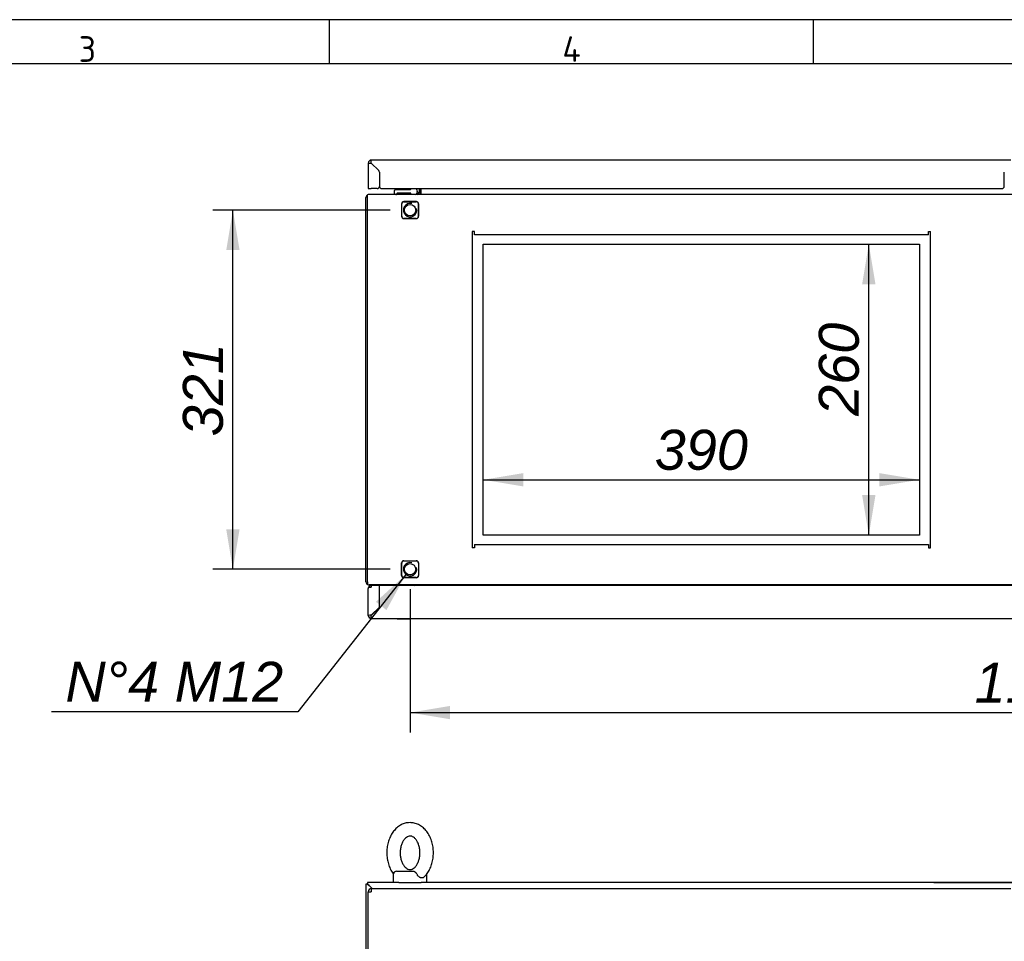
# Paper-space layout 'Layout1' of a CAD drawing. Extents: x 81 to 5357, y 137 to 3739.
# Tile 4 of 8: x 1143 to 2024, y 2915 to 3739. Entities that reach past the tile are written whole.
import ezdxf
from ezdxf.lldxf.tags import DXFTag

# ---------------------------------------------------------------- set-up
doc = ezdxf.new("R2010")
doc.units = 0
doc.header["$LTSCALE"] = 13
doc.layers.get('0').update_dxf_attribs({"linetype": 'CONTINUOUS'})
for name, color, linetype in [('_TRANSLATION', 7, 'CONTINUOUS'), ('AE00198_03', 7, 'CONTINUOUS'), ('AE00219_03', 7, 'CONTINUOUS'), ('AE00500_10', 7, 'CONTINUOUS'), ('AE00701_03', 7, 'CONTINUOUS'), ('AE00715_01', 7, 'CONTINUOUS'), ('DEFAULT', 7, 'CONTINUOUS'), ('DV5__TRANSLATION', 7, 'CONTINUOUS'), ('F0000000_02', 7, 'CONTINUOUS'), ('F0000000_08', 7, 'CONTINUOUS'), ('F0000000_12', 7, 'CONTINUOUS'), ('F0000000_33', 7, 'CONTINUOUS'), ('F0000001_27', 7, 'CONTINUOUS'), ('F0000001_28', 7, 'CONTINUOUS'), ('F0000001_29', 7, 'CONTINUOUS'), ('F0000001_30', 7, 'CONTINUOUS')]:
    doc.layers.add(name, color=color, linetype=linetype)
doc.styles.add('SEACAD_ARIAL', font='arial.ttf')
doc.styles.add('SEACAD_ARIALI', font='ariali.ttf')
tags = doc.linetypes.add('CENTER2', pattern=[28.575, 19.05, -3.175, 3.175, -3.175]).pattern_tags.tags
tags[10:11] = [DXFTag(74, 4), DXFTag(75, 0), DXFTag(340, '0'), DXFTag(46, 0.0), DXFTag(50, 0.0), DXFTag(44, 0.0), DXFTag(45, 0.0)]
tags[8:9] = [DXFTag(74, 4), DXFTag(75, 0), DXFTag(340, '0'), DXFTag(46, 0.0), DXFTag(50, 0.0), DXFTag(44, 0.0), DXFTag(45, 0.0)]
tags[6:7] = [DXFTag(74, 4), DXFTag(75, 0), DXFTag(340, '0'), DXFTag(46, 0.0), DXFTag(50, 0.0), DXFTag(44, 0.0), DXFTag(45, 0.0)]
tags[4:5] = [DXFTag(74, 4), DXFTag(75, 0), DXFTag(340, '0'), DXFTag(46, 0.0), DXFTag(50, 0.0), DXFTag(44, 0.0), DXFTag(45, 0.0)]
doc.dimstyles.new('ISO', dxfattribs={"dimtxt": 16.5, "dimasz": 16.5, "dimexe": 8.25, "dimexo": 8.25, "dimgap": 4.125, "dimtad": 1, "dimdec": 1, "dimtxsty": 'SEACAD_ARIAL', "dimblk1": '_SE_FILLED', "dimblk2": '_SE_FILLED', "dimsah": 1, "dimcen": 8.25, "dimazin": 3, "dimtfac": 0.7, "dimtdec": 3, "dimtmove": 0, "dimatfit": 3})
doc.dimstyles.new('ISO_ALLIN', dxfattribs={"dimtxt": 35.75, "dimasz": 35.75, "dimexe": 17.875, "dimexo": 17.875, "dimgap": 8.9375, "dimtad": 1, "dimtih": 1, "dimtoh": 1, "dimdec": 1, "dimtxsty": 'SEACAD_ARIAL', "dimblk1": '_SE_FILLED', "dimblk2": '_SE_FILLED', "dimsah": 1, "dimcen": 17.875, "dimazin": 3, "dimtfac": 0.7, "dimtdec": 3, "dimtofl": 0, "dimtmove": 0, "dimatfit": 3, "dimtolj": 1})

# ---------------------------------------------------------------- blocks, each defined once
blk = doc.blocks.new('DMBLK57')
at = {"layer": '_TRANSLATION', "linetype": 'CONTINUOUS'}
for points in [[(1528.02, 3113.32), (1528.02, 3125.24), (1492.27, 3119.28)], [(2577.52, 3113.32), (2613.27, 3119.28), (2577.52, 3125.24)]]:
    blk.add_hatch(color=7, dxfattribs=at).paths.add_polyline_path(points)
at = {"layer": '_TRANSLATION', "color": 7, "linetype": 'CONTINUOUS'}
for p, q in [((1492.27, 3229.53), (1492.27, 3101.4)), ((2613.27, 3229.53), (2613.27, 3101.4)), ((1492.27, 3119.28), (2613.27, 3119.28))]:
    blk.add_line(p, q, dxfattribs=at)
at = {"layer": '_TRANSLATION', "color": 7, "linetype": 'CONTINUOUS', "style": 'SEACAD_ARIALI'}
blk.add_text('1121', height=35.75, dxfattribs=at).set_placement((1997.15, 3128.22))
blk = doc.blocks.new('_SE_FILLED')
at = {"color": 0}
blk.add_line((0, 0), (-1, 0), dxfattribs=at)
blk.add_solid([(0, 0), (-1, -0.1665), (-1, 0.1665), (0, 0)], dxfattribs=at)
blk = doc.blocks.new('DMBLK58')
at = {"layer": '_TRANSLATION', "linetype": 'CONTINUOUS'}
for points in [[(1327.85, 3532.66), (1339.77, 3532.66), (1333.81, 3568.41)], [(1327.85, 3283.16), (1333.81, 3247.41), (1339.77, 3283.16)]]:
    blk.add_hatch(color=7, dxfattribs=at).paths.add_polyline_path(points)
at = {"layer": '_TRANSLATION', "color": 7, "linetype": 'CONTINUOUS'}
for p, q in [((1474.39, 3568.41), (1315.93, 3568.41)), ((1333.81, 3247.41), (1333.81, 3568.41)), ((1474.39, 3247.41), (1315.93, 3247.41))]:
    blk.add_line(p, q, dxfattribs=at)
at = {"layer": '_TRANSLATION', "color": 7, "linetype": 'CONTINUOUS', "style": 'SEACAD_ARIALI'}
blk.add_text('321', height=35.75, rotation=90, dxfattribs=at).set_placement((1324.87, 3366.2))
blk = doc.blocks.new('DMBLK59')
at = {"layer": '_TRANSLATION', "linetype": 'CONTINUOUS'}
blk.add_hatch(color=7, dxfattribs=at).paths.add_polyline_path([(1471.12, 3210.92), (1488.55, 3242.69), (1461.76, 3218.29)])
at = {"layer": '_TRANSLATION', "color": 7, "linetype": 'CONTINUOUS'}
for p, q in [((1488.55, 3242.69), (1391.93, 3119.98)), ((1391.93, 3119.98), (1171.47, 3119.98))]:
    blk.add_line(p, q, dxfattribs=at)
at = {"layer": '_TRANSLATION', "color": 7, "linetype": 'CONTINUOUS', "style": 'SEACAD_ARIALI'}
blk.add_text('N°4 M12', height=35.75, dxfattribs=at).set_placement((1183.98, 3128.91))
blk = doc.blocks.new('DMBLK69')
at = {"layer": '_TRANSLATION', "linetype": 'CONTINUOUS'}
for points in [[(2854.01, 2931.68), (2848.05, 2967.43), (2842.1, 2931.68)], [(2854.01, 1403.18), (2842.1, 1403.18), (2848.05, 1367.43)]]:
    blk.add_hatch(color=7, dxfattribs=at).paths.add_polyline_path(points)
at = {"layer": '_TRANSLATION', "color": 7, "linetype": 'CONTINUOUS'}
for p, q in [((1960.64, 2967.43), (2865.93, 2967.43)), ((2848.05, 1367.43), (2848.05, 2967.43)), ((2767.62, 2240.92), (2767.62, 2093.95)), ((2839.12, 2093.95), (2839.12, 2240.92)), ((2669.14, 1367.43), (2865.93, 1367.43))]:
    blk.add_line(p, q, dxfattribs=at)
for centre, start, end in [((2803.37, 2240.92), 0, 180), ((2803.37, 2093.95), 180, 0)]:
    blk.add_arc(centre, 35.75, start, end, dxfattribs=at)
at = {"layer": '_TRANSLATION', "color": 7, "linetype": 'CONTINUOUS', "style": 'SEACAD_ARIALI'}
blk.add_text('1600', height=35.75, rotation=90, dxfattribs=at).set_placement((2821.24, 2111.82))
blk = doc.blocks.new('DMBLK71')
at = {"layer": '_TRANSLATION', "linetype": 'CONTINUOUS'}
for points in [[(1593.52, 3333.35), (1557.77, 3327.4), (1593.52, 3321.44)], [(1912.02, 3333.35), (1912.02, 3321.44), (1947.77, 3327.4)]]:
    blk.add_hatch(color=7, dxfattribs=at).paths.add_polyline_path(points)
at = {"layer": '_TRANSLATION', "color": 7, "linetype": 'CONTINUOUS'}
blk.add_line((1557.77, 3327.4), (1947.77, 3327.4), dxfattribs=at)
at = {"layer": '_TRANSLATION', "color": 7, "linetype": 'CONTINUOUS', "style": 'SEACAD_ARIALI'}
blk.add_text('390', height=35.75, dxfattribs=at).set_placement((1711.06, 3336.33))
blk = doc.blocks.new('DMBLK72')
at = {"layer": '_TRANSLATION', "linetype": 'CONTINUOUS'}
for points in [[(1896.56, 3502.16), (1908.48, 3502.16), (1902.52, 3537.91)], [(1896.56, 3313.66), (1902.52, 3277.91), (1908.48, 3313.66)]]:
    blk.add_hatch(color=7, dxfattribs=at).paths.add_polyline_path(points)
at = {"layer": '_TRANSLATION', "color": 7, "linetype": 'CONTINUOUS'}
blk.add_line((1902.52, 3277.91), (1902.52, 3537.91), dxfattribs=at)
at = {"layer": '_TRANSLATION', "color": 7, "linetype": 'CONTINUOUS', "style": 'SEACAD_ARIALI'}
blk.add_text('260', height=35.75, rotation=90, dxfattribs=at).set_placement((1893.58, 3384.48))

psp = doc.layouts.get("Layout1")

# ---------------------------------------------------------------- linework, layer by layer
at = {"color": 7, "linetype": 'CONTINUOUS'}
for p, q in [((5357.2, 3738.65), (81.05, 3738.65)), ((1419.77, 3738.65), (1419.77, 3699.28)), ((1852.89, 3738.65), (1852.89, 3699.28))]:
    psp.add_line(p, q, dxfattribs=at)
at = {"layer": 'AE00198_03', "color": 7, "linetype": 'CONTINUOUS'}
for p, q in [((1492.02, 3587.61), (1481.52, 3587.61)), ((1481.52, 3587.61), (1481.52, 3586.91)), ((1492.02, 3586.91), (1492.02, 3587.61)), ((1483.77, 3583.71), (1483.77, 3582.91)), ((1484.38, 3582.91), (1484.38, 3583.71)), ((1489.15, 3582.91), (1489.15, 3583.71)), ((1489.77, 3582.91), (1489.77, 3583.71))]:
    psp.add_line(p, q, dxfattribs=at)
at = {"layer": 'AE00219_03', "color": 7, "linetype": 'CONTINUOUS'}
for p, q in [((1480.77, 3203.41), (1480.77, 3203.21)), ((1480.77, 3203.21), (1492.77, 3203.21)), ((1492.77, 3203.21), (1492.77, 3203.41))]:
    psp.add_line(p, q, dxfattribs=at)
at = {"layer": 'AE00500_10', "color": 7, "linetype": 'CONTINUOUS'}
for p, q in [((1482.07, 3582.41), (1482.07, 3582.91)), ((1482.07, 3582.91), (1482.09, 3582.91)), ((1486.74, 3582.91), (1482.09, 3582.91)), ((1486.74, 3582.91), (1486.79, 3582.91)), ((1491.44, 3582.91), (1486.79, 3582.91)), ((1491.44, 3582.91), (1491.47, 3582.91)), ((1491.47, 3582.91), (1491.47, 3582.41)), ((1482.07, 3232.91), (1482.07, 3233.41)), ((1491.47, 3233.41), (1491.47, 3232.91))]:
    psp.add_line(p, q, dxfattribs=at)
at = {"layer": 'AE00701_03', "color": 7, "linetype": 'CONTINUOUS'}
psp.add_line((1462.46, 3605.45), (1462.5, 3605.44), dxfattribs=at)
at = {"layer": 'AE00715_01', "color": 7, "linetype": 'CONTINUOUS'}
for p, q in [((1500.27, 3584.89), (1497.78, 3582.41)), ((1497.78, 3233.41), (1498.28, 3232.91)), ((1480.27, 2977.43), (1495.57, 2977.43)), ((1477.27, 2974.43), (1477.27, 2967.43)), ((1507.27, 2967.43), (1507.27, 2974.43)), ((1482.29, 2967.43), (1502.24, 2967.43))]:
    psp.add_line(p, q, dxfattribs=at)
for centre, radius, start, end in [((1492.27, 3568.41), 15, 68.96053, 70.03829), ((1492.27, 3247.41), 15, 284.83512, 291.03947), ((1480.27, 2974.43), 3, 90, 180), ((1504.27, 2974.43), 3, 0, 11.08149)]:
    psp.add_arc(centre, radius, start, end, dxfattribs=at)
for points, knots in [([(1492.27, 3020.93), (1491.36, 3020.9), (1489.42, 3020.8), (1486.08, 3019.89), (1482.67, 3018.12), (1479.55, 3015.6), (1476.83, 3012.4), (1474.57, 3008.6), (1472.86, 3004.29), (1471.76, 2999.63), (1471.32, 2994.78), (1471.53, 2989.88), (1472.42, 2985.1), (1473.96, 2980.56), (1475.71, 2977.31), (1476.93, 2975.48), (1477.3, 2974.97)], [0, 0, 0, 0, 0.044387, 0.111752, 0.179215, 0.2478057, 0.3180732, 0.3899179, 0.4628095, 0.5361924, 0.6097275, 0.6834197, 0.7573698, 0.8316848, 0.9064352, 0.9371735, 0.9371735, 0.9371735, 0.9371735]), ([(1504.71, 2972.28), (1505.51, 2973.06), (1507.11, 2974.64), (1509.33, 2978.07), (1511.21, 2982.21), (1512.5, 2986.79), (1513.15, 2991.59), (1513.14, 2996.49), (1512.45, 3001.33), (1511.11, 3005.95), (1509.12, 3010.21), (1506.53, 3013.95), (1503.39, 3017.03), (1499.86, 3019.29), (1496.02, 3020.68), (1493.63, 3020.85), (1492.27, 3020.93)], [0, 0, 0, 0, 0.05154, 0.122953, 0.195596, 0.268886, 0.342387, 0.416028, 0.4899, 0.564096, 0.638721, 0.713681, 0.7884, 0.861955, 0.933481, 1, 1, 1, 1]), ([(1492.27, 3008.93), (1492.51, 3008.92), (1493.2, 3008.89), (1494.49, 3008.48), (1496.22, 3007.32), (1497.92, 3005.41), (1499.42, 3002.77), (1500.5, 2999.63), (1501.1, 2996.16), (1501.17, 2992.56), (1500.69, 2989.04), (1499.72, 2985.83), (1498.36, 2983.11), (1496.74, 2981.04), (1495.05, 2979.68), (1493.42, 2978.99), (1491.92, 2978.86), (1490.36, 2979.23), (1488.67, 2980.25), (1487.01, 2981.94), (1485.48, 2984.33), (1484.28, 2987.34), (1483.54, 2990.74), (1483.33, 2994.33), (1483.66, 2997.89), (1484.5, 3001.21), (1485.77, 3004.07), (1487.34, 3006.33), (1489.02, 3007.88), (1490.74, 3008.78), (1491.68, 3008.89), (1492.27, 3008.93)], [0, 0, 0, 0, 0.0167, 0.054176, 0.08804, 0.12429, 0.159162, 0.193798, 0.22847, 0.263235, 0.297979, 0.332496, 0.366686, 0.400643, 0.434741, 0.469967, 0.508671, 0.547705, 0.581965, 0.61477, 0.649771, 0.684426, 0.719069, 0.753816, 0.788581, 0.823176, 0.857456, 0.891448, 0.925455, 0.960214, 1, 1, 1, 1]), ([(1495.57, 2977.43), (1495.7, 2977.43), (1495.83, 2977.41), (1496.09, 2977.33), (1496.22, 2977.27), (1496.48, 2977.11), (1496.61, 2977.01), (1496.87, 2976.78), (1497, 2976.65), (1497.26, 2976.37), (1497.39, 2976.21), (1497.65, 2975.89), (1497.77, 2975.71), (1498.14, 2975.18), (1498.37, 2974.81), (1498.57, 2974.43)], [0, 0, 0, 0, 0.125, 0.125, 0.25, 0.25, 0.375, 0.375, 0.5, 0.5, 0.625, 0.625, 0.75, 0.75, 1, 1, 1, 1]), ([(1504.76, 2972.23), (1504.64, 2972.11), (1504.51, 2972.01), (1504.24, 2971.82), (1504.08, 2971.74), (1503.76, 2971.61), (1503.59, 2971.56), (1503.24, 2971.5), (1503.06, 2971.48), (1502.69, 2971.48), (1502.5, 2971.5), (1502.11, 2971.56), (1501.91, 2971.61), (1501.51, 2971.74), (1501.31, 2971.82), (1500.92, 2972.01), (1500.72, 2972.13), (1500.14, 2972.51), (1499.77, 2972.82), (1499.27, 2973.37), (1499.12, 2973.57), (1498.83, 2973.99), (1498.69, 2974.21), (1498.57, 2974.43)], [0.2551356, 0.2551356, 0.2551356, 0.2551356, 0.3125, 0.3125, 0.375, 0.375, 0.4375, 0.4375, 0.5, 0.5, 0.5625, 0.5625, 0.625, 0.625, 0.6875, 0.6875, 0.75, 0.75, 0.875, 0.875, 0.9375, 0.9375, 1, 1, 1, 1])]:
    psp.add_open_spline(points, degree=3, knots=knots, dxfattribs=at)
at = {"layer": 'DEFAULT', "color": 7, "linetype": 'CONTINUOUS'}
psp.add_line((5357.2, 3699.28), (81.05, 3699.28), dxfattribs=at)
at = {"layer": 'DV5__TRANSLATION', "color": 7, "linetype": 'CENTER2'}
for p, q in [((1557.77, 3537.91), (1947.77, 3537.91)), ((1557.77, 3277.91), (1557.77, 3537.91)), ((1947.77, 3537.91), (1947.77, 3277.91)), ((1947.77, 3277.91), (1557.77, 3277.91))]:
    psp.add_line(p, q, dxfattribs=at)
at = {"layer": 'F0000000_02', "color": 7, "linetype": 'CONTINUOUS'}
for p, q in [((1486.77, 3575.91), (1497.77, 3575.91)), ((1484.77, 3562.91), (1484.77, 3573.91)), ((1499.77, 3573.91), (1499.77, 3562.91)), ((1497.77, 3560.91), (1486.77, 3560.91)), ((1484.77, 3241.91), (1484.77, 3252.91)), ((1486.77, 3254.91), (1497.77, 3254.91)), ((1499.77, 3252.91), (1499.77, 3241.91)), ((1497.77, 3239.91), (1486.77, 3239.91))]:
    psp.add_line(p, q, dxfattribs=at)
for centre in [(1492.27, 3568.41), (1492.27, 3247.41)]:
    psp.add_circle(centre, 5.05, dxfattribs=at)
for centre, radius, start, end in [((1486.77, 3573.91), 2, 90, 180), ((1497.77, 3573.91), 2, 0, 90), ((1492.27, 3568.41), 6, 75, 15), ((1486.77, 3562.91), 2, 180, 270), ((1497.77, 3562.91), 2, 270, 0), ((1486.77, 3252.91), 2, 90, 180), ((1492.27, 3247.41), 6, 75, 15), ((1497.77, 3252.91), 2, 0, 90), ((1486.77, 3241.91), 2, 180, 270), ((1497.77, 3241.91), 2, 270, 0)]:
    psp.add_arc(centre, radius, start, end, dxfattribs=at)
at = {"layer": 'F0000000_08', "color": 7, "linetype": 'CONTINUOUS'}
for p, q in [((1478.27, 3583.41), (1478.27, 3585.91)), ((1479.27, 3586.91), (1492.26, 3586.91)), ((1497.69, 3587.66), (1498.16, 3586.38)), ((1498.16, 3586.38), (1498.64, 3585.11)), ((1480.52, 3583.41), (1480.52, 3582.91)), ((1480.52, 3582.91), (1480.52, 3582.71)), ((1492.72, 3583.71), (1480.82, 3583.71)), ((1493.02, 3582.91), (1493.02, 3583.41)), ((1493.02, 3582.71), (1493.02, 3582.91))]:
    psp.add_line(p, q, dxfattribs=at)
for centre, radius, start, end in [((1479.27, 3585.91), 1, 90, 180), ((1492.26, 3587.91), 1, 270, 290.36413), ((1492.26, 3587.91), 1, 290.36413, 345.52249), ((1496.77, 3584.41), 2, 270, 20.47745), ((1479.27, 3583.41), 1, 180, 270), ((1480.22, 3582.71), 0.3, 270, 0), ((1480.82, 3583.41), 0.3, 90, 180), ((1492.72, 3583.41), 0.3, 0, 90), ((1493.32, 3582.71), 0.3, 180, 270)]:
    psp.add_arc(centre, radius, start, end, dxfattribs=at)
at = {"layer": 'F0000000_12', "color": 7, "linetype": 'CONTINUOUS'}
psp.add_line((1464.88, 3589.16), (1464.7, 3589.16), dxfattribs=at)
at = {"layer": 'F0000000_33', "color": 7, "linetype": 'CONTINUOUS'}
for p, q in [((1464.77, 3232.91), (1457.57, 3232.91)), ((1457.57, 3232.91), (1457.57, 3231.4)), ((1464.77, 3213.43), (1464.77, 3232.91)), ((1464.77, 3232.91), (1464.82, 3232.91)), ((2640.72, 3232.91), (1464.82, 3232.91)), ((1464.82, 3213.41), (1464.82, 3232.91)), ((1454.77, 3206.21), (1454.77, 3230.11)), ((1455.09, 3231.41), (1457.57, 3231.41)), ((1457.57, 3231.4), (1455.09, 3231.4)), ((1464.77, 3231.41), (1464.82, 3231.41)), ((1457.57, 3206.23), (1464.77, 3213.43)), ((1457.57, 3206.23), (1457.59, 3206.21)), ((1457.59, 3206.21), (1457.57, 3206.23)), ((1464.79, 3213.41), (1457.59, 3206.21)), ((1464.82, 3213.41), (1464.79, 3213.41)), ((1457.57, 3203.41), (2048.5, 3203.41))]:
    psp.add_line(p, q, dxfattribs=at)
for centre, radius, start, end in [((1457.57, 3230.11), 2.8, 90, 152.336), ((1457.57, 3230.11), 2.8, 152.336, 180), ((1457.41, 3032.23), 174, 89.94822, 90.87028), ((1457.57, 3206.21), 2.8, 180, 270), ((1303.51, 3205.91), 154.07, 359.0701, 0.1114)]:
    psp.add_arc(centre, radius, start, end, dxfattribs=at)
psp.add_ellipse((1457.57, 3230.11), major_axis=(2.8, 0), ratio=0.998462, start_param=2.658765, end_param=3.141593, dxfattribs=at)
at = {"layer": 'F0000001_27', "color": 7, "linetype": 'CONTINUOUS'}
for p, q in [((1501.77, 3583.71), (1501.77, 3587.66)), ((1454.27, 3579.61), (1454.27, 3582.09)), ((1454.27, 3236.21), (1454.27, 3579.61)), ((2649.97, 3582.41), (1455.57, 3582.41)), ((1497.87, 3576.01), (1486.67, 3576.01)), ((1501.77, 3583.71), (1501.77, 3582.41)), ((1484.67, 3574.01), (1484.67, 3562.81)), ((1499.87, 3562.81), (1499.87, 3574.01)), ((1486.67, 3560.81), (1497.87, 3560.81)), ((1547.77, 3549.21), (1547.77, 3266.61)), ((1549.77, 3549.21), (1547.77, 3549.21)), ((1549.77, 3549.21), (1549.77, 3549.21)), ((1549.77, 3546.41), (1549.77, 3549.21)), ((1955.77, 3549.21), (1957.77, 3549.21)), ((1955.77, 3549.21), (1955.77, 3549.21)), ((1955.77, 3546.41), (1955.77, 3549.21)), ((1957.77, 3266.61), (1957.77, 3549.21)), ((1955.77, 3546.41), (1549.77, 3546.41)), ((1549.77, 3269.41), (1955.77, 3269.41)), ((1549.77, 3269.41), (1549.77, 3266.61)), ((1955.77, 3269.41), (1955.77, 3266.61)), ((1549.77, 3266.61), (1547.77, 3266.61)), ((1549.77, 3266.61), (1549.77, 3266.61)), ((1955.77, 3266.61), (1957.77, 3266.61)), ((1955.77, 3266.61), (1955.77, 3266.61)), ((1484.67, 3241.81), (1484.67, 3253.01)), ((1486.67, 3255.01), (1497.87, 3255.01)), ((1499.87, 3253.01), (1499.87, 3241.81)), ((1454.27, 3236.21), (1454.27, 3233.73)), ((2649.97, 3233.41), (1455.57, 3233.41)), ((1497.87, 3239.81), (1486.67, 3239.81)), ((1501.77, 3232.91), (1501.77, 3233.41))]:
    psp.add_line(p, q, dxfattribs=at)
for centre, radius, start, end in [((1455.57, 3579.61), 2.8, 90, 117.664), ((1486.67, 3574.01), 2, 90, 180), ((1497.87, 3574.01), 2, 0, 90), ((1486.67, 3562.81), 2, 180, 270), ((1497.87, 3562.81), 2, 270, 0), ((1486.67, 3253.01), 2, 90, 180), ((1497.87, 3253.01), 2, 0, 90), ((1486.67, 3241.81), 2, 180, 270), ((1497.87, 3241.81), 2, 270, 0), ((1455.57, 3236.21), 2.8, 242.336, 270)]:
    psp.add_arc(centre, radius, start, end, dxfattribs=at)
at = {"layer": 'F0000001_28', "color": 7, "linetype": 'CONTINUOUS'}
for p, q in [((1482.29, 2967.43), (1454.27, 2967.43)), ((1454.27, 2967.43), (1454.27, 2965.93)), ((1455.57, 2964.63), (1454.27, 2965.93)), ((1458.27, 2961.93), (1455.57, 2964.63)), ((2651.27, 2967.43), (1502.24, 2967.43))]:
    psp.add_line(p, q, dxfattribs=at)
at = {"layer": 'F0000001_29', "color": 7, "linetype": 'CONTINUOUS'}
for p, q in [((1500.27, 3587.66), (1500.27, 3583.71)), ((1501.77, 3587.66), (1501.77, 3583.71)), ((1452.77, 3236.21), (1452.77, 3579.61)), ((1454.27, 2965.93), (1452.77, 2965.93)), ((1452.77, 2965.93), (1452.77, 1368.93)), ((1454.27, 2965.93), (1455.57, 2964.63)), ((1455.57, 2964.63), (1458.27, 2961.93))]:
    psp.add_line(p, q, dxfattribs=at)
for centre, radius, start, end in [((1455.57, 3579.61), 2.8, 117.664, 180), ((1455.57, 3579.61), 2.8, 90, 117.664), ((1498.97, 3583.71), 1.3, 270, 0), ((1498.97, 3583.71), 2.8, 332.336, 0), ((1455.57, 3236.21), 2.8, 180, 242.336), ((1455.57, 3236.21), 2.8, 242.336, 270), ((1498.97, 3232.11), 1.3, 37.97991, 90), ((1498.97, 3232.11), 2.8, 16.60156, 27.664)]:
    psp.add_arc(centre, radius, start, end, dxfattribs=at)
at = {"layer": 'F0000001_30', "color": 7, "linetype": 'CONTINUOUS'}
for p, q in [((1454.77, 3610.36), (1454.77, 3587.66)), ((2029.52, 3613.16), (1457.57, 3613.16)), ((1457.59, 3610.36), (1457.57, 3610.34)), ((1457.57, 3610.34), (1464.18, 3603.72)), ((1464.23, 3603.71), (1457.59, 3610.36)), ((1464.77, 3602.31), (1464.77, 3589.66)), ((1464.82, 3602.3), (1464.82, 3589.66)), ((2023.7, 3589.66), (2023.7, 3602.42)), ((1454.77, 3587.66), (1457.57, 3587.66)), ((1462.77, 3587.66), (1457.57, 3587.66)), ((1466.82, 3587.66), (2021.7, 3587.66)), ((1454.77, 1375.73), (1454.77, 2959.13)), ((1454.77, 2959.13), (1457.57, 2959.13)), ((1457.59, 2961.93), (1457.57, 2961.93)), ((1457.59, 2961.93), (2029.5, 2961.93))]:
    psp.add_line(p, q, dxfattribs=at)
for centre, radius, start, end in [((1457.57, 3610.36), 2.8, 90, 180), ((1457.41, 3784.33), 174, 269.12972, 270.05178), ((1303.47, 3610.66), 154.11, 359.88874, 0.92976), ((1462.77, 3602.31), 2, 0, 45), ((1462.82, 3602.3), 2, 0, 45), ((1462.77, 3589.66), 2, 270, 0), ((1466.82, 3589.66), 2, 180, 270), ((2021.7, 3589.66), 2, 270, 0), ((1457.57, 2959.13), 2.8, 90, 180), ((1631.56, 2959.29), 174, 179.12972, 180.05178)]:
    psp.add_arc(centre, radius, start, end, dxfattribs=at)

# ---------------------------------------------------------------- texts
at = {"char_height": 22.9683, "width": 25.8395, "attachment_point": 8}
for s, insert in [('{\\fSolid Edge ANSI|b0||i0||c0|p34;\\C7;\\H22.968309;\\W1.;3}', (1203.61, 3700.9)), ('{\\fSolid Edge ANSI|b0||i0||c0|p34;\\C7;\\H22.968309;\\W1.;4}', (1636.72, 3700.9))]:
    psp.add_mtext(s, dxfattribs=dict(at, insert=insert))

# ---------------------------------------------------------------- dimensions: what is measured, and where the dimension line sits
at = {"layer": '_TRANSLATION', "color": 7, "linetype": 'CONTINUOUS'}
for base, p1, p2, angle, picture, middle, dimtype in [((1333.81, 3247.41), (1492.27, 3247.41), (1492.27, 3568.41), 90, 'DMBLK58', (1333.81, 3407.91), 161), ((1902.52, 3277.91), (1947.77, 3277.91), (1947.77, 3537.91), 90, 'DMBLK72', (1902.52, 3426.19), 161), ((1492.27, 3119.28), (1492.27, 3247.41), (2613.27, 3247.41), 0, 'DMBLK57', (2052.77, 3119.28), 161), ((2848.05, 2967.43), (2651.27, 1367.43), (1942.77, 2967.43), 90, 'DMBLK69', (2848.05, 2167.43), 160)]:
    dim = psp.add_linear_dim(base=base, p1=p1, p2=p2, angle=angle, text='\\A1;<>', dimstyle='ISO', override={"dimtxt": 35.75, "dimasz": 35.75, "dimexe": 17.875, "dimexo": 17.875, "dimgap": 8.9375, "dimcen": 17.875}, dxfattribs=at)
    dim.commit()
    dim.dimension.update_dxf_attribs({"geometry": picture, "text_midpoint": middle, "dimtype": dimtype})
dim = psp.add_linear_dim(base=(1947.77, 3327.4), p1=(1557.77, 3277.91), p2=(1947.77, 3537.91), text='\\A1;<>', dimstyle='ISO', override={"dimtxt": 35.75, "dimasz": 35.75, "dimexe": 17.875, "dimexo": 17.875, "dimgap": 8.9375, "dimcen": 17.875}, dxfattribs=at)
dim.commit()
dim.dimension.update_dxf_attribs({"geometry": 'DMBLK71', "text_midpoint": (1752.77, 3327.4), "dimtype": 160})
dim = psp.add_radius_dim(center=(1492.27, 3247.41), mpoint=(1488.55, 3242.69), text='\\A1;N°4 M12{}', dimstyle='ISO_ALLIN', dxfattribs=at)
dim.commit()
dim.dimension.update_dxf_attribs({"geometry": 'DMBLK59', "text_midpoint": (1171.47, 3119.98), "dimtype": 164})

doc.saveas('drawing.dxf')
